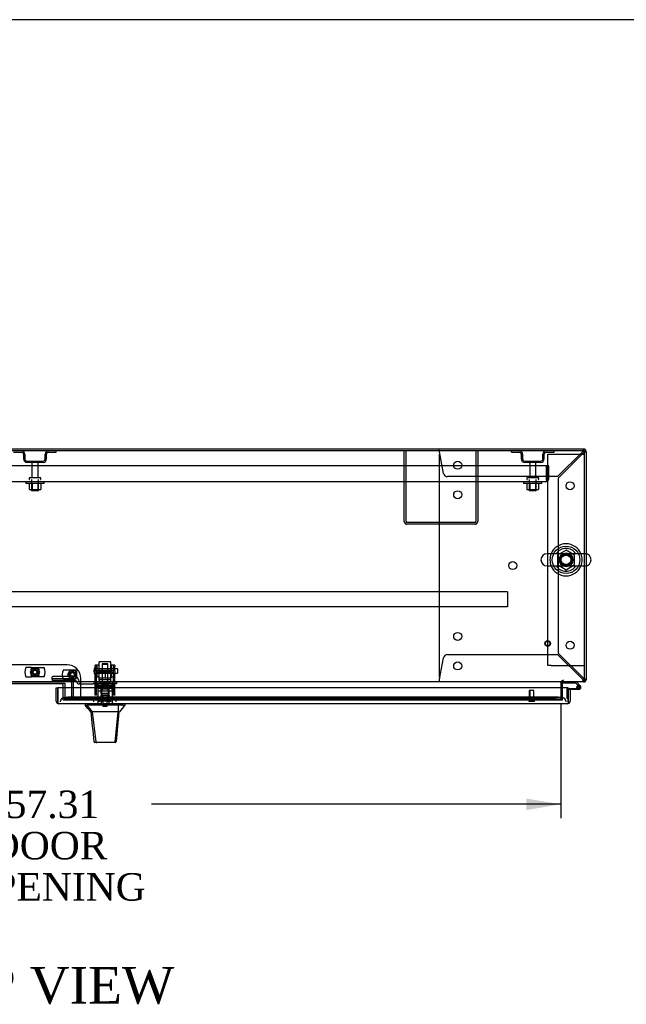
# Model space of a CAD drawing. Header units: inches. Extents: x 1 to 359, y -2 to 239.
# Tile 14 of 23: x 93 to 126, y 185 to 239. Entities that reach past the tile are written whole.
import ezdxf
from ezdxf.enums import TextEntityAlignment as Align
from ezdxf.lldxf.tags import DXFTag

# ---------------------------------------------------------------- set-up
doc = ezdxf.new("R2010")
doc.units = ezdxf.units.IN
doc.header["$MEASUREMENT"] = 0
for name, color, linetype in [('COM43133', 7, 'Continuous'), ('COM50669', 7, 'Continuous'), ('COM50677', 7, 'Continuous'), ('COM55602-1', 7, 'Continuous'), ('COM55607-1', 7, 'Continuous'), ('COM55738-22', 7, 'Continuous'), ('COM70098', 7, 'Continuous'), ('COM70112-2', 7, 'Continuous'), ('COM70218', 7, 'Continuous'), ('COM70220', 7, 'Continuous'), ('COM70740-1', 7, 'Continuous'), ('COM70838', 7, 'Continuous'), ('COM70839-2', 7, 'Continuous'), ('COM71181-2', 7, 'Continuous'), ('COM71183-2', 7, 'Continuous'), ('COM71194-2', 7, 'Continuous'), ('Default', 7, 'Continuous'), ('GSK86006', 7, 'Continuous'), ('HAN86294', 7, 'Continuous'), ('HAN86294_NUT', 7, 'Continuous'), ('HAN86294_SCREW', 7, 'Continuous'), ('HAN86294_WASHER', 7, 'Continuous'), ('HAN_NUT', 7, 'Continuous'), ('NTS166105', 7, 'Continuous'), ('NTS18024', 7, 'Continuous'), ('NTS18147', 7, 'Continuous'), ('NTS86070', 7, 'Continuous'), ('ROL87452', 7, 'Continuous'), ('RVT17786', 7, 'Continuous'), ('RVT19000', 7, 'Continuous'), ('SCC180005', 7, 'Continuous'), ('SCS86415', 7, 'Continuous'), ('SPC87322', 7, 'Continuous'), ('STD26089', 7, 'Continuous'), ('STD26122', 7, 'Continuous'), ('STD26258', 7, 'Continuous'), ('WAF25059', 7, 'Continuous'), ('WAF25376', 7, 'Continuous'), ('WAF25377', 7, 'Continuous'), ('WAM254785', 7, 'Continuous'), ('WAM30038', 7, 'Continuous')]:
    doc.layers.add(name, color=color, linetype=linetype)
doc.styles.add('SEACAD_Times_New_Roman', font='times.ttf')
tags = doc.linetypes.add('HIDDEN2', pattern=[0.1875, 0.125, -0.0625]).pattern_tags.tags
tags[6:7] = [DXFTag(74, 4), DXFTag(75, 0), DXFTag(340, '0'), DXFTag(46, 0.0), DXFTag(50, 0.0), DXFTag(44, 0.0), DXFTag(45, 0.0)]
tags[4:5] = [DXFTag(74, 4), DXFTag(75, 0), DXFTag(340, '0'), DXFTag(46, 0.0), DXFTag(50, 0.0), DXFTag(44, 0.0), DXFTag(45, 0.0)]
doc.dimstyles.new('HAMMOND_(STH_-_300x200)', dxfattribs={"dimtxt": 1.5, "dimasz": 1.875, "dimexe": 0.75, "dimexo": 0.75, "dimgap": 0.375, "dimtad": 0, "dimtih": 1, "dimtoh": 1, "dimzin": 0, "dimdsep": 46, "dimtxsty": 'SEACAD_Times_New_Roman', "dimblk1": '_SE_FILLED', "dimblk2": '_SE_FILLED', "dimsah": 1, "dimcen": 0.75, "dimadec": 0, "dimazin": 0, "dimtfac": 0.8, "dimtofl": 0, "dimtmove": 0, "dimatfit": 3, "dimfxl": 1, "dimtolj": 1, "dimtzin": 0, "dimarcsym": 0})

# ---------------------------------------------------------------- blocks, each defined once
blk = doc.blocks.new('SE')
at = {"layer": 'COM43133', "color": 7, "linetype": 'HIDDEN2'}
for p, q in [((121.54, 214.565), (65.79, 214.565)), ((121.665, 214.565), (121.54, 214.565)), ((121.54, 213.875), (121.54, 214.565)), ((121.54, 213.875), (121.54, 214.565)), ((121.665, 213.875), (121.665, 214.565)), ((121.48, 213.69), (65.85, 213.69)), ((121.48, 213.69), (121.48, 213.69)), ((121.48, 213.69), (121.48, 213.69)), ((121.54, 213.875), (121.54, 213.875)), ((121.54, 213.792), (121.54, 213.875)), ((121.54, 213.875), (121.54, 213.725)), ((121.54, 213.792), (121.589, 213.725))]:
    blk.add_line(p, q, dxfattribs=at)
for start, end in [(270.1208, 306.194), (270, 270.0589), (306.194, 0)]:
    blk.add_arc((121.48, 213.875), 0.185, start, end, dxfattribs=at)
blk.add_open_spline([(121.54, 213.725), (121.53, 213.714), (121.52, 213.705), (121.505, 213.696), (121.5, 213.693), (121.49, 213.69), (121.485, 213.69), (121.48, 213.69)], degree=3, knots=[0, 0, 0, 0, 0.5, 0.5, 0.75, 0.75, 1, 1, 1, 1], dxfattribs=at)
at = {"layer": 'COM50669', "color": 7, "linetype": 'HIDDEN2'}
for p, q in [((113.79, 211.52), (113.79, 215.377)), ((113.885, 211.52), (113.885, 215.377)), ((117.695, 215.377), (117.695, 211.52)), ((117.79, 215.377), (117.79, 211.52)), ((117.647, 211.472), (113.933, 211.472)), ((117.647, 211.377), (113.933, 211.377))]:
    blk.add_line(p, q, dxfattribs=at)
for centre, radius, start, end in [((113.933, 211.52), 0.143, 180, 270), ((113.933, 211.52), 0.048, 180, 270), ((117.647, 211.52), 0.143, 270, 0), ((117.647, 211.52), 0.048, 270, 0)]:
    blk.add_arc(centre, radius, start, end, dxfattribs=at)
at = {"layer": 'COM50677', "color": 7, "linetype": 'HIDDEN2'}
for p, q in [((121.603, 215.189), (121.788, 215.189)), ((121.603, 203.689), (121.603, 215.189)), ((121.788, 215.189), (123.418, 215.189)), ((123.418, 215.189), (123.603, 215.189)), ((121.788, 203.689), (121.603, 203.689)), ((121.788, 203.689), (123.418, 203.689)), ((123.418, 203.689), (123.603, 203.689))]:
    blk.add_line(p, q, dxfattribs=at)
blk.add_circle((122.603, 209.439), 0.375, dxfattribs=at)
at = {"layer": 'COM55602-1', "color": 7, "linetype": 'HIDDEN2'}
for p, q in [((115.698, 215.442), (115.698, 215.472)), ((115.698, 215.367), (115.698, 215.442)), ((115.698, 215.156), (115.698, 203.099)), ((115.929, 214.151), (115.709, 215.329)), ((123.497, 215.329), (122.14, 213.972)), ((122.198, 213.914), (123.555, 215.271)), ((123.555, 215.472), (123.555, 215.442)), ((123.555, 215.367), (123.555, 215.442)), ((123.558, 215.376), (123.555, 215.376)), ((123.555, 215.376), (123.555, 215.376)), ((123.593, 215.329), (123.668, 215.329)), ((123.668, 215.329), (123.698, 215.329)), ((122.14, 213.972), (116.146, 213.972)), ((122.198, 204.341), (122.198, 213.914)), ((115.709, 202.927), (115.929, 204.104)), ((116.146, 204.284), (122.14, 204.284)), ((122.14, 204.284), (123.497, 202.927)), ((123.555, 202.984), (122.198, 204.341)), ((115.698, 202.888), (115.698, 202.813)), ((123.555, 202.888), (123.555, 202.813)), ((123.558, 202.879), (123.555, 202.879)), ((123.555, 202.879), (123.555, 202.879)), ((123.593, 202.927), (123.603, 202.927)), ((115.698, 202.784), (115.698, 202.813)), ((123.555, 202.813), (123.555, 202.784))]:
    blk.add_line(p, q, dxfattribs=at)
for centre in [(116.698, 214.597), (122.823, 213.472), (116.698, 212.987), (119.698, 209.128), (116.698, 205.269), (122.823, 204.784), (116.698, 203.659)]:
    blk.add_circle(centre, 0.218, dxfattribs=at)
for centre, radius, start, end in [((113.112, 215.139), 2.604, 4.1751, 6.6801), ((115.918, 215.156), 0.22, 153.0655, 180), ((124.133, 215.078), 0.683, 147.7709, 158.4452), ((123.706, 215.076), 0.327, 117.4541, 129.5439), ((123.303, 215.479), 0.327, 320.4561, 332.5458), ((123.304, 215.906), 0.683, 291.5548, 302.2291), ((116.146, 214.192), 0.22, 190.6113, 270), ((116.146, 204.064), 0.22, 90, 169.3887), ((115.918, 203.099), 0.22, 180, 206.9345), ((113.112, 203.116), 2.604, 353.3199, 355.8249), ((115.391, 202.996), 0.326, 340.716, 347.6742), ((124.133, 203.177), 0.683, 201.5548, 212.2291), ((123.706, 203.179), 0.327, 230.4561, 242.5459), ((123.303, 202.776), 0.327, 27.4542, 39.5439), ((123.304, 202.349), 0.683, 57.7709, 68.4452)]:
    blk.add_arc(centre, radius, start, end, dxfattribs=at)
blk.add_ellipse((123.555, 215.329), major_axis=(-0.048, 0), ratio=0.99836, start_param=3.141593, end_param=4.712389, dxfattribs=at)
at = {"layer": 'COM55607-1', "color": 7, "linetype": 'HIDDEN2'}
for p, q in [((122.445, 202.779), (122.445, 202.784)), ((122.666, 201.891), (122.666, 202.406)), ((122.691, 202.431), (122.728, 202.431)), ((123.181, 202.486), (123.243, 202.486)), ((123.235, 202.473), (123.235, 202.498)), ((123.334, 202.527), (123.264, 202.597)), ((123.285, 202.548), (123.31, 202.548)), ((123.31, 202.423), (123.285, 202.423)), ((123.36, 202.498), (123.36, 202.473)), ((122.728, 201.891), (122.666, 201.891))]:
    blk.add_line(p, q, dxfattribs=at)
at = {"layer": 'COM55607-1', "color": 7, "linetype": 'Continuous'}
for p, q in [((122.445, 202.722), (122.445, 202.779)), ((123.14, 202.722), (122.445, 202.722)), ((122.728, 202.431), (123.298, 202.431)), ((123.298, 202.369), (122.728, 202.369)), ((122.728, 202.369), (122.728, 202.367)), ((123.264, 202.597), (123.14, 202.722)), ((123.165, 202.784), (123.377, 202.572)), ((123.243, 202.481), (123.181, 202.475)), ((122.728, 201.891), (122.728, 201.891))]:
    blk.add_line(p, q, dxfattribs=at)
blk.add_circle((123.298, 202.486), 0.05, dxfattribs=at)
at = {"layer": 'COM55607-1', "color": 7, "linetype": 'HIDDEN2'}
for centre, radius, start, end in [((122.691, 202.406), 0.025, 90, 180), ((123.298, 202.486), 0.117, 208.0398, 270), ((123.285, 202.498), 0.05, 90, 180), ((123.285, 202.473), 0.05, 180, 270), ((123.31, 202.498), 0.05, 0, 90), ((123.31, 202.473), 0.05, 270, 0)]:
    blk.add_arc(centre, radius, start, end, dxfattribs=at)
at = {"layer": 'COM55607-1', "color": 7, "linetype": 'Continuous'}
for radius, start, end in [(0.117, 270, 185.2159), (0.117, 185.2159, 208.0398), (0.055, 270, 185.2159), (0.055, 185.2159, 270), (0.117, 47.608, 107.0274)]:
    blk.add_arc((123.298, 202.486), radius, start, end, dxfattribs=at)
at = {"layer": 'COM55738-22', "color": 7, "linetype": 'HIDDEN2'}
for p, q in [((92.502, 215.305), (92.924, 215.305)), ((93.04, 215.189), (93.04, 214.939)), ((93.112, 215.189), (93.112, 214.939)), ((94.218, 214.939), (94.218, 215.189)), ((94.29, 214.939), (94.29, 215.189)), ((94.405, 215.305), (94.827, 215.305)), ((94.827, 215.305), (94.827, 215.377)), ((119.627, 215.305), (119.627, 215.377)), ((119.627, 215.305), (120.049, 215.305)), ((120.165, 215.189), (120.165, 214.939)), ((120.237, 215.189), (120.237, 214.939)), ((121.343, 214.939), (121.343, 215.189)), ((121.415, 214.939), (121.415, 215.189)), ((121.53, 215.305), (121.952, 215.305)), ((121.952, 215.305), (121.952, 215.377)), ((93.227, 214.824), (94.102, 214.824)), ((93.227, 214.752), (94.102, 214.752)), ((120.352, 214.824), (121.227, 214.824)), ((120.352, 214.752), (121.227, 214.752))]:
    blk.add_line(p, q, dxfattribs=at)
for centre, radius, start, end in [((92.924, 215.189), 0.188, 0, 90), ((92.924, 215.189), 0.116, 0, 90), ((94.405, 215.189), 0.188, 90, 180), ((94.405, 215.189), 0.116, 90, 180), ((120.049, 215.189), 0.188, 0, 90), ((120.049, 215.189), 0.116, 0, 90), ((121.53, 215.189), 0.188, 90, 180), ((121.53, 215.189), 0.116, 90, 180), ((93.227, 214.939), 0.187, 180, 270), ((93.227, 214.939), 0.116, 180, 270), ((94.102, 214.939), 0.116, 270, 0), ((94.102, 214.939), 0.188, 270, 0), ((120.352, 214.939), 0.188, 180, 270), ((120.352, 214.939), 0.116, 180, 270), ((121.227, 214.939), 0.116, 270, 0), ((121.227, 214.939), 0.188, 270, 0)]:
    blk.add_arc(centre, radius, start, end, dxfattribs=at)
at = {"layer": 'COM70098', "color": 7, "linetype": 'HIDDEN2'}
for p, q in [((95.416, 203.716), (91.916, 203.716)), ((96.166, 201.817), (96.166, 202.966)), ((95.203, 201.817), (95.203, 202.472)), ((95.203, 201.817), (96.166, 201.817))]:
    blk.add_line(p, q, dxfattribs=at)
at = {"layer": 'COM70098', "color": 7, "linetype": 'Continuous'}
for p, q in [((95.143, 202.674), (92.189, 202.674)), ((95.203, 202.472), (95.203, 202.614))]:
    blk.add_line(p, q, dxfattribs=at)
at = {"layer": 'COM70098', "color": 7, "linetype": 'HIDDEN2'}
for centre in [(93.666, 203.317), (95.703, 203.192)]:
    blk.add_circle(centre, 0.156, dxfattribs=at)
blk.add_arc((95.416, 202.966), 0.75, 0, 90, dxfattribs=at)
at = {"layer": 'COM70098', "color": 7, "linetype": 'Continuous'}
blk.add_arc((95.143, 202.614), 0.06, 0, 90, dxfattribs=at)
at = {"layer": 'COM70112-2', "color": 7, "linetype": 'Continuous'}
for p, q in [((123.603, 215.377), (63.73, 215.377)), ((123.603, 209.77), (123.603, 215.377)), ((123.603, 202.927), (123.603, 209.108)), ((123.603, 202.784), (123.603, 202.927)), ((123.603, 202.784), (63.73, 202.784)), ((92.049, 202.715), (95.283, 202.715)), ((95.283, 202.715), (95.283, 202.472)), ((122.323, 202.736), (122.323, 202.784)), ((122.323, 202.736), (122.323, 202.472))]:
    blk.add_line(p, q, dxfattribs=at)
at = {"layer": 'COM70112-2', "color": 7, "linetype": 'HIDDEN2'}
for p, q in [((123.603, 209.108), (123.603, 209.77)), ((95.283, 202.472), (95.283, 201.958)), ((122.323, 202.472), (122.323, 201.958)), ((95.283, 201.958), (95.283, 201.911)), ((95.283, 201.815), (95.283, 201.911)), ((95.284, 201.817), (95.283, 201.815)), ((95.283, 201.815), (95.283, 201.815)), ((95.283, 201.815), (122.323, 201.815)), ((95.284, 201.911), (95.284, 201.91)), ((122.073, 201.951), (95.533, 201.951)), ((122.073, 201.857), (95.533, 201.857)), ((122.322, 201.91), (122.323, 201.911)), ((122.323, 201.815), (122.322, 201.817)), ((122.323, 201.911), (122.323, 201.958)), ((122.323, 201.911), (122.323, 201.815)), ((122.323, 201.815), (122.323, 201.815))]:
    blk.add_line(p, q, dxfattribs=at)
blk.add_circle((122.603, 209.439), 0.344, dxfattribs=at)
for centre, major_axis, start_param, end_param in [((95.533, 201.907), (-0.25, 0), 4.712389, 6.212082), ((95.533, 201.814), (-0.25, 0), 4.712389, 6.212082), ((122.073, 201.907), (0.25, 0), 0.071104, 1.570796), ((122.073, 201.814), (0.25, 0), 0.071104, 1.570796)]:
    blk.add_ellipse(centre, major_axis=major_axis, ratio=0.173648, start_param=start_param, end_param=end_param, dxfattribs=at)
at = {"layer": 'COM70218', "color": 7, "linetype": 'HIDDEN2'}
for p, q in [((119.416, 207.692), (67.916, 207.692)), ((119.416, 207.692), (119.416, 207.649)), ((119.416, 207.649), (119.416, 206.922)), ((119.416, 206.879), (67.916, 206.879)), ((119.416, 206.922), (119.416, 206.879))]:
    blk.add_line(p, q, dxfattribs=at)
at = {"layer": 'COM70220', "color": 7, "linetype": 'HIDDEN2'}
for p, q in [((95.543, 201.942), (95.293, 201.942)), ((122.103, 201.942), (95.543, 201.942)), ((122.353, 201.942), (122.103, 201.942))]:
    blk.add_line(p, q, dxfattribs=at)
for centre, start, end in [((95.293, 201.692), 90, 180), ((122.353, 201.692), 0, 90)]:
    blk.add_arc(centre, 0.25, start, end, dxfattribs=at)
at = {"layer": 'COM70740-1', "color": 7, "linetype": 'HIDDEN2'}
for p, q in [((95.675, 201.972), (95.675, 202.724)), ((95.77, 201.972), (95.77, 202.724)), ((95.203, 201.912), (95.615, 201.912))]:
    blk.add_line(p, q, dxfattribs=at)
for centre, radius, start, end in [((95.615, 202.724), 0.155, 0, 90), ((95.615, 202.724), 0.06, 0, 90), ((95.615, 201.972), 0.06, 270, 0), ((95.615, 201.972), 0.155, 270, 0)]:
    blk.add_arc(centre, radius, start, end, dxfattribs=at)
at = {"layer": 'COM70838', "color": 7, "linetype": 'HIDDEN2'}
for p, q in [((94.595, 202.941), (94.595, 203.067)), ((94.595, 202.941), (94.595, 202.859)), ((95.84, 202.859), (94.595, 202.859)), ((95.84, 203.085), (94.72, 203.085)), ((95.84, 202.959), (94.72, 202.959)), ((95.84, 202.857), (95.84, 202.959)), ((96.033, 202.916), (96.033, 202.892)), ((95.965, 202.732), (95.965, 202.734)), ((96.025, 202.674), (96.123, 202.674)), ((96.123, 202.674), (96.123, 202.802)), ((96.123, 202.674), (96.836, 202.674)), ((96.836, 202.799), (96.15, 202.799)), ((96.836, 202.799), (96.924, 202.799)), ((96.924, 202.674), (96.836, 202.674)), ((96.924, 202.799), (97.462, 202.799)), ((97.98, 202.674), (96.924, 202.674)), ((97.498, 202.799), (97.98, 202.799)), ((97.98, 202.799), (98.105, 202.799)), ((98.105, 202.674), (97.98, 202.674)), ((98.105, 202.799), (98.105, 202.674))]:
    blk.add_line(p, q, dxfattribs=at)
for centre, radius, start, end in [((95.84, 202.892), 0.193, 0, 90), ((95.84, 202.732), 0.125, 0, 90), ((96.15, 202.916), 0.117, 180, 256.4554), ((96.025, 202.734), 0.06, 180, 270), ((96.15, 202.916), 0.117, 256.4554, 270)]:
    blk.add_arc(centre, radius, start, end, dxfattribs=at)
for centre, major_axis, start_param, end_param in [((94.72, 203.067), (-0.125, 0), 4.712389, 6.283185), ((94.72, 202.941), (0.125, 0), 1.570796, 3.141593)]:
    blk.add_ellipse(centre, major_axis=major_axis, ratio=0.145455, start_param=start_param, end_param=end_param, dxfattribs=at)
at = {"layer": 'COM70839-2', "color": 7, "linetype": 'HIDDEN2'}
for p, q in [((96.949, 203.63), (96.949, 203.707)), ((97.019, 203.707), (96.949, 203.707)), ((96.949, 203.63), (96.949, 203.37)), ((96.949, 203.207), (96.949, 203.37)), ((97.019, 203.707), (97.019, 203.63)), ((97.019, 203.37), (97.019, 203.63)), ((97.941, 203.387), (97.019, 203.387)), ((97.019, 203.37), (97.019, 203.207)), ((97.941, 203.63), (97.941, 203.707)), ((98.011, 203.707), (97.941, 203.707)), ((97.941, 203.63), (97.941, 203.37)), ((97.941, 203.207), (97.941, 203.37)), ((98.011, 203.707), (98.011, 203.63)), ((98.011, 203.37), (98.011, 203.63)), ((98.011, 203.37), (98.011, 203.207)), ((96.949, 202.077), (96.949, 203.207)), ((97.019, 203.323), (97.941, 203.323)), ((97.019, 202.077), (97.019, 203.207)), ((97.941, 202.077), (97.941, 203.207)), ((98.011, 202.077), (98.011, 203.207)), ((97.941, 202.528), (97.019, 202.528)), ((96.949, 202.067), (96.949, 202.077)), ((97.019, 202.067), (96.949, 202.067)), ((97.019, 202.077), (97.019, 202.067)), ((97.941, 202.067), (97.941, 202.077)), ((98.011, 202.067), (97.941, 202.067)), ((98.011, 202.077), (98.011, 202.067))]:
    blk.add_line(p, q, dxfattribs=at)
at = {"layer": 'COM71181-2', "color": 7, "linetype": 'Continuous'}
for p, q in [((123.555, 215.472), (63.778, 215.472)), ((123.698, 215.329), (123.698, 209.765)), ((123.698, 209.113), (123.698, 202.879)), ((123.698, 202.879), (123.603, 202.879)), ((122.418, 202.472), (122.418, 202.736))]:
    blk.add_line(p, q, dxfattribs=at)
at = {"layer": 'COM71181-2', "color": 7, "linetype": 'HIDDEN2'}
for p, q in [((123.698, 209.765), (123.698, 209.113)), ((122.418, 201.817), (122.418, 202.472)), ((122.323, 201.817), (122.418, 201.817))]:
    blk.add_line(p, q, dxfattribs=at)
at = {"layer": 'COM71181-2', "color": 7, "linetype": 'Continuous'}
for centre, radius, start, end in [((123.555, 215.329), 0.143, 0, 90), ((123.555, 202.927), 0.143, 289.6129, 340.3871), ((122.466, 202.736), 0.143, 160.3871, 180), ((122.466, 202.736), 0.048, 90, 180)]:
    blk.add_arc(centre, radius, start, end, dxfattribs=at)
at = {"layer": 'COM71181-2', "color": 7, "linetype": 'HIDDEN2'}
for centre, radius, start, end in [((123.555, 215.329), 0.048, 0, 90), ((122.466, 202.736), 0.143, 90, 160.3871), ((123.555, 202.927), 0.048, 270, 0), ((123.555, 202.927), 0.143, 270, 289.6129)]:
    blk.add_arc(centre, radius, start, end, dxfattribs=at)
at = {"layer": 'COM71183-2', "color": 7, "linetype": 'HIDDEN2'}
for p, q in [((92.049, 202.709), (95.283, 202.709)), ((96.166, 201.817), (122.323, 201.817))]:
    blk.add_line(p, q, dxfattribs=at)
at = {"layer": 'COM71194-2', "color": 7, "linetype": 'Continuous'}
for p, q in [((94.823, 202.472), (94.918, 202.472)), ((94.823, 201.74), (94.823, 202.472)), ((122.728, 202.472), (94.918, 202.472)), ((94.918, 201.74), (94.918, 202.472)), ((94.918, 202.472), (94.918, 201.74)), ((122.728, 201.74), (122.728, 202.472)), ((122.823, 202.367), (122.728, 202.367)), ((122.728, 202.367), (122.728, 201.74)), ((122.823, 202.367), (122.823, 201.74)), ((94.918, 201.677), (94.879, 201.626)), ((94.918, 201.74), (94.918, 201.74)), ((94.918, 201.74), (94.918, 201.677)), ((94.918, 201.74), (94.918, 201.626)), ((122.68, 201.597), (94.966, 201.597)), ((94.966, 201.597), (94.966, 201.597)), ((94.966, 201.597), (94.966, 201.597)), ((94.966, 201.597), (94.966, 201.597)), ((122.68, 201.597), (122.68, 201.597)), ((122.68, 201.597), (122.68, 201.597)), ((122.728, 201.74), (122.728, 201.74)), ((122.728, 201.677), (122.728, 201.74)), ((122.728, 201.74), (122.728, 201.626)), ((122.728, 201.677), (122.767, 201.626))]:
    blk.add_line(p, q, dxfattribs=at)
for centre, start, end in [((94.966, 201.74), 180, 232.4964), ((94.966, 201.74), 232.4964, 269.8439), ((94.966, 201.74), 269.9238, 270), ((122.68, 201.74), 270.1561, 307.5036), ((122.68, 201.74), 270, 270.0762), ((122.68, 201.74), 307.5036, 0)]:
    blk.add_arc(centre, 0.143, start, end, dxfattribs=at)
for points in [[(94.918, 201.626), (94.926, 201.617), (94.934, 201.609), (94.946, 201.602), (94.95, 201.6), (94.958, 201.597), (94.962, 201.597), (94.966, 201.597)], [(122.728, 201.626), (122.72, 201.617), (122.712, 201.609), (122.7, 201.602), (122.696, 201.6), (122.688, 201.597), (122.684, 201.597), (122.68, 201.597)]]:
    blk.add_open_spline(points, degree=3, knots=[0, 0, 0, 0, 0.5, 0.5, 0.75, 0.75, 1, 1, 1, 1], dxfattribs=at)
at = {"layer": 'GSK86006', "color": 7, "linetype": 'HIDDEN2'}
for centre in [(93.666, 203.317), (95.703, 203.192)]:
    blk.add_circle(centre, 0.125, dxfattribs=at)
at = {"layer": 'HAN86294', "color": 7, "linetype": 'HIDDEN2'}
for p, q in [((97.35, 203.789), (97.32, 203.759)), ((97.32, 203.759), (97.64, 203.759)), ((97.32, 203.759), (97.32, 202.799)), ((97.35, 203.789), (97.61, 203.789)), ((97.64, 203.759), (97.61, 203.789)), ((97.64, 202.799), (97.64, 203.759)), ((97.084, 202.299), (97.28, 202.299)), ((97.084, 202.299), (97.084, 201.597)), ((97.28, 202.299), (97.68, 202.299)), ((97.28, 202.299), (97.28, 201.597)), ((97.32, 202.424), (97.32, 202.299)), ((97.32, 202.424), (97.48, 202.424)), ((97.48, 202.424), (97.64, 202.424)), ((97.64, 202.424), (97.64, 202.299)), ((97.68, 202.299), (97.875, 202.299)), ((97.68, 202.299), (97.68, 201.597)), ((97.875, 202.299), (97.875, 201.597))]:
    blk.add_line(p, q, dxfattribs=at)
at = {"layer": 'HAN86294', "color": 7, "linetype": 'Continuous'}
for p, q in [((96.39, 201.597), (96.39, 201.514)), ((96.39, 201.517), (96.489, 201.517)), ((96.503, 201.517), (96.489, 201.517)), ((96.489, 201.517), (96.773, 201.162)), ((96.581, 201.517), (96.503, 201.517)), ((98.199, 201.517), (96.581, 201.517)), ((98.379, 201.517), (98.199, 201.517)), ((98.456, 201.517), (98.379, 201.517)), ((98.456, 201.517), (98.57, 201.517)), ((98.57, 201.514), (98.57, 201.597)), ((96.69, 201.162), (96.705, 201.162)), ((96.773, 201.162), (96.705, 201.162)), ((96.818, 201.162), (96.773, 201.162)), ((96.773, 201.162), (96.988, 199.524)), ((96.91, 201.162), (96.818, 201.162)), ((98.187, 201.162), (96.91, 201.162)), ((98.187, 201.162), (98.023, 199.526)), ((98.217, 201.162), (98.187, 201.162)), ((98.232, 201.162), (98.217, 201.162)), ((98.242, 201.162), (98.232, 201.162)), ((98.242, 201.162), (98.27, 201.162)), ((96.874, 199.537), (96.874, 199.535)), ((97.034, 199.482), (96.934, 199.482)), ((97.971, 199.482), (97.034, 199.482)), ((98.025, 199.482), (97.971, 199.482)), ((98.085, 199.536), (98.085, 199.538))]:
    blk.add_line(p, q, dxfattribs=at)
for centre, radius, start, end in [((92.939, 198.183), 4.799, 38.3744, 44.0095), ((110.686, 190.972), 16.062, 138.9673, 140.6254), ((36.225, 207.206), 62.32, 353.47841, 354.43409), ((96.934, 199.542), 0.06, 185.9929, 270.0075), ((97.969, 199.537), 0.0554, 272.131, 348.8293), ((98.025, 199.542), 0.06, 269.9911, 354.4242)]:
    blk.add_arc(centre, radius, start, end, dxfattribs=at)
for points in [[(98.199, 201.517), (98.195, 201.398), (98.191, 201.28), (98.187, 201.162)], [(96.705, 201.162), (96.761, 200.62), (96.818, 200.078), (96.874, 199.537)], [(98.242, 201.162), (98.19, 200.62), (98.138, 200.079), (98.085, 199.538)]]:
    blk.add_open_spline(points, degree=3, dxfattribs=at)
blk.add_open_spline([(96.988, 199.524), (96.991, 199.511), (96.997, 199.501), (97.014, 199.486), (97.024, 199.482), (97.034, 199.482)], degree=3, knots=[0, 0, 0, 0, 0.5, 0.5, 1, 1, 1, 1], dxfattribs=at)
at = {"layer": 'HAN86294_NUT', "color": 7, "linetype": 'HIDDEN2'}
for p, q in [((97.147, 203.391), (97.147, 203.341)), ((97.177, 203.421), (97.782, 203.421)), ((97.812, 203.341), (97.812, 203.391)), ((97.147, 203.341), (97.314, 203.341)), ((97.147, 203.341), (97.147, 203.016)), ((97.147, 203.016), (97.48, 203.016)), ((97.314, 203.341), (97.48, 203.341)), ((97.48, 203.341), (97.646, 203.341)), ((97.48, 203.341), (97.48, 203.016)), ((97.48, 203.016), (97.812, 203.016)), ((97.646, 203.341), (97.812, 203.341)), ((97.812, 203.341), (97.812, 203.016))]:
    blk.add_line(p, q, dxfattribs=at)
for centre, start, end in [((97.177, 203.391), 90, 180), ((97.782, 203.391), 0, 90)]:
    blk.add_arc(centre, 0.03, start, end, dxfattribs=at)
at = {"layer": 'HAN86294_SCREW', "color": 7, "linetype": 'HIDDEN2'}
for p, q in [((97.217, 201.912), (97.742, 201.912)), ((97.217, 201.912), (97.217, 201.842)), ((97.217, 201.842), (97.742, 201.842)), ((97.369, 202.049), (97.258, 202.049)), ((97.258, 202.049), (97.258, 201.912)), ((97.364, 201.842), (97.364, 201.467)), ((97.591, 202.049), (97.369, 202.049)), ((97.369, 202.049), (97.369, 201.912)), ((97.702, 202.049), (97.591, 202.049)), ((97.591, 202.049), (97.591, 201.912)), ((97.596, 201.467), (97.596, 201.842)), ((97.702, 202.049), (97.702, 201.912)), ((97.742, 201.842), (97.742, 201.912)), ((97.364, 201.467), (97.596, 201.467))]:
    blk.add_line(p, q, dxfattribs=at)
at = {"layer": 'HAN86294_WASHER', "color": 7, "linetype": 'HIDDEN2'}
for p, q in [((97.168, 201.812), (97.791, 201.812)), ((97.168, 201.812), (97.168, 201.752)), ((97.168, 201.752), (97.791, 201.752)), ((97.168, 201.752), (97.791, 201.752)), ((97.168, 201.752), (97.168, 201.692)), ((97.791, 201.752), (97.791, 201.812)), ((97.791, 201.692), (97.791, 201.752))]:
    blk.add_line(p, q, dxfattribs=at)
at = {"layer": 'HAN_NUT', "color": 7, "linetype": 'HIDDEN2'}
for p, q in [((97.174, 201.907), (96.868, 201.907)), ((96.868, 201.692), (96.868, 201.907)), ((97.786, 201.907), (97.174, 201.907)), ((97.174, 201.692), (97.174, 201.907)), ((98.092, 201.907), (97.786, 201.907)), ((97.786, 201.692), (97.786, 201.907)), ((98.092, 201.692), (98.092, 201.907))]:
    blk.add_line(p, q, dxfattribs=at)
at = {"layer": 'NTS166105', "color": 7, "linetype": 'HIDDEN2'}
for p, q in [((93.349, 213.594), (93.349, 213.274)), ((93.511, 213.594), (93.511, 213.274)), ((93.82, 213.594), (93.82, 213.274)), ((93.981, 213.594), (93.981, 213.274)), ((120.474, 213.594), (120.474, 213.274)), ((120.636, 213.594), (120.636, 213.274)), ((120.945, 213.594), (120.945, 213.274)), ((121.106, 213.594), (121.106, 213.274)), ((93.349, 213.274), (93.511, 213.274)), ((93.511, 213.274), (93.82, 213.274)), ((93.82, 213.274), (93.981, 213.274)), ((120.474, 213.274), (120.636, 213.274)), ((120.636, 213.274), (120.945, 213.274)), ((120.945, 213.274), (121.106, 213.274))]:
    blk.add_line(p, q, dxfattribs=at)
at = {"layer": 'NTS18024', "color": 7, "linetype": 'HIDDEN2'}
for p, q in [((122.603, 209.974), (122.138, 209.702)), ((123.068, 209.702), (122.603, 209.974)), ((122.138, 209.702), (122.138, 209.176)), ((123.068, 209.176), (123.068, 209.702)), ((122.138, 209.176), (122.607, 208.901)), ((122.607, 208.901), (123.068, 209.176))]:
    blk.add_line(p, q, dxfattribs=at)
blk.add_circle((122.603, 209.439), 0.263, dxfattribs=at)
at = {"layer": 'NTS18147', "color": 7, "linetype": 'HIDDEN2'}
for p, q in [((97.017, 202.725), (97.017, 202.663)), ((97.08, 202.725), (97.017, 202.725)), ((97.017, 202.725), (97.017, 202.725)), ((97.08, 202.725), (97.017, 202.725)), ((97.085, 202.663), (97.017, 202.663)), ((97.017, 202.663), (97.017, 202.6)), ((97.085, 202.663), (97.017, 202.663)), ((97.017, 202.6), (97.085, 202.6)), ((97.017, 202.6), (97.085, 202.6)), ((97.08, 202.725), (97.08, 202.663)), ((97.08, 202.725), (97.08, 202.725)), ((97.085, 202.6), (97.085, 202.663)), ((97.085, 202.663), (97.085, 202.663)), ((97.085, 202.6), (97.412, 202.6)), ((97.085, 202.6), (97.412, 202.6)), ((97.28, 202.725), (97.248, 202.725)), ((97.28, 202.725), (97.248, 202.725)), ((97.26, 202.6), (97.26, 202.162)), ((97.26, 202.6), (97.26, 202.6)), ((97.548, 202.663), (97.412, 202.663)), ((97.412, 202.663), (97.412, 202.6)), ((97.548, 202.663), (97.412, 202.663)), ((97.412, 202.663), (97.412, 202.663)), ((97.412, 202.6), (97.548, 202.6)), ((97.412, 202.6), (97.548, 202.6)), ((97.548, 202.6), (97.548, 202.663)), ((97.548, 202.663), (97.548, 202.663)), ((97.548, 202.6), (97.875, 202.6)), ((97.548, 202.6), (97.875, 202.6)), ((97.711, 202.725), (97.68, 202.725)), ((97.711, 202.725), (97.68, 202.725)), ((97.7, 202.162), (97.7, 202.6)), ((97.7, 202.6), (97.7, 202.6)), ((97.943, 202.663), (97.875, 202.663)), ((97.875, 202.663), (97.875, 202.6)), ((97.943, 202.663), (97.875, 202.663)), ((97.875, 202.663), (97.875, 202.663)), ((97.875, 202.6), (97.943, 202.6)), ((97.875, 202.6), (97.943, 202.6)), ((97.88, 202.663), (97.88, 202.725)), ((97.943, 202.725), (97.88, 202.725)), ((97.88, 202.725), (97.88, 202.725)), ((97.943, 202.725), (97.88, 202.725)), ((97.943, 202.663), (97.943, 202.725)), ((97.943, 202.725), (97.943, 202.725)), ((97.943, 202.6), (97.943, 202.663)), ((97.7, 202.162), (97.26, 202.162)), ((97.26, 202.162), (97.7, 202.162))]:
    blk.add_line(p, q, dxfattribs=at)
for centre, start_param, end_param in [((97.248, 202.406), 2.506883, 3.776302), ((97.248, 202.406), 2.506883, 3.776302), ((97.28, 202.406), 2.506883, 3.141593), ((97.28, 202.406), 2.506883, 3.141593), ((97.68, 202.406), 3.141593, 3.776302), ((97.68, 202.406), 3.141593, 3.776302), ((97.711, 202.406), 2.506883, 3.776302), ((97.711, 202.406), 2.506883, 3.776302)]:
    blk.add_ellipse(centre, major_axis=(0, -0.318), ratio=0.866025, start_param=start_param, end_param=end_param, dxfattribs=at)
at = {"layer": 'NTS86070', "color": 7, "linetype": 'HIDDEN2'}
for p, q in [((93.483, 203.567), (93.173, 203.567)), ((93.483, 203.567), (94.159, 203.567)), ((95.21, 203.442), (95.886, 203.442)), ((93.173, 203.067), (93.483, 203.067)), ((94.159, 203.067), (93.483, 203.067)), ((95.886, 202.942), (95.21, 202.942))]:
    blk.add_line(p, q, dxfattribs=at)
for centre in [(93.666, 203.317), (95.703, 203.192)]:
    blk.add_circle(centre, 0.101, dxfattribs=at)
for centre, start, end in [((93.606, 203.317), 150, 210), ((93.916, 203.317), 150, 210), ((93.416, 203.317), 330, 30), ((93.726, 203.317), 330, 30), ((95.643, 203.192), 150, 210), ((95.453, 203.192), 330, 30)]:
    blk.add_arc(centre, 0.5, start, end, dxfattribs=at)
at = {"layer": 'ROL87452', "color": 7, "linetype": 'HIDDEN2'}
for p, q in [((97.167, 202.879), (97.167, 203.879)), ((97.792, 203.879), (97.167, 203.879)), ((97.792, 202.879), (97.792, 203.879))]:
    blk.add_line(p, q, dxfattribs=at)
at = {"layer": 'RVT17786', "color": 7, "linetype": 'HIDDEN2'}
for p, q in [((98.159, 203.504), (96.949, 203.504)), ((98.159, 203.504), (98.159, 203.254)), ((96.949, 203.254), (98.159, 203.254))]:
    blk.add_line(p, q, dxfattribs=at)
blk.add_arc((97.182, 203.379), 0.318, 137.1291, 222.8709, dxfattribs=at)
at = {"layer": 'RVT19000', "color": 7, "linetype": 'HIDDEN2'}
for p, q in [((97.167, 202.912), (97.792, 202.912)), ((97.167, 202.879), (97.167, 202.799)), ((97.792, 202.799), (97.792, 202.879)), ((97.285, 202.799), (97.285, 202.674)), ((97.339, 202.674), (97.339, 202.462)), ((97.339, 202.462), (97.62, 202.462)), ((97.462, 202.799), (97.498, 202.799)), ((97.62, 202.462), (97.62, 202.674)), ((97.675, 202.674), (97.675, 202.799))]:
    blk.add_line(p, q, dxfattribs=at)
at = {"layer": 'SCC180005', "color": 7, "linetype": 'HIDDEN2'}
for p, q in [((93.417, 203.317), (93.542, 203.533)), ((93.542, 203.533), (93.791, 203.533)), ((93.791, 203.533), (93.916, 203.317)), ((95.454, 203.192), (95.579, 203.408)), ((95.579, 203.408), (95.828, 203.408)), ((95.828, 203.408), (95.953, 203.192)), ((93.542, 203.101), (93.417, 203.317)), ((93.791, 203.101), (93.542, 203.101)), ((93.916, 203.317), (93.791, 203.101)), ((95.579, 202.976), (95.454, 203.192)), ((95.828, 202.976), (95.579, 202.976)), ((95.953, 203.192), (95.828, 202.976))]:
    blk.add_line(p, q, dxfattribs=at)
for centre in [(93.666, 203.317), (95.703, 203.192)]:
    blk.add_circle(centre, 0.123, dxfattribs=at)
at = {"layer": 'SCS86415', "color": 7, "linetype": 'Continuous'}
for p, q in [((123.639, 209.77), (121.567, 209.77)), ((121.567, 209.108), (123.639, 209.108))]:
    blk.add_line(p, q, dxfattribs=at)
for centre, radius, start, end in [((122.603, 209.439), 0.625, 32.0055, 147.9945), ((121.567, 209.439), 0.331, 90, 270), ((123.639, 209.439), 0.331, 270, 90), ((122.603, 209.439), 0.625, 212.0055, 327.9945)]:
    blk.add_arc(centre, radius, start, end, dxfattribs=at)
at = {"layer": 'SPC87322', "color": 7, "linetype": 'HIDDEN2'}
for p, q in [((97.087, 202.674), (97.087, 202.299)), ((97.242, 202.799), (97.242, 202.674)), ((97.252, 202.799), (97.252, 202.674)), ((97.707, 202.799), (97.707, 202.674)), ((97.717, 202.799), (97.717, 202.674)), ((97.872, 202.299), (97.872, 202.674))]:
    blk.add_line(p, q, dxfattribs=at)
at = {"layer": 'STD26089', "color": 7, "linetype": 'HIDDEN2'}
for p, q in [((93.499, 214.692), (93.499, 213.915)), ((93.831, 213.915), (93.831, 214.692)), ((120.624, 214.692), (120.624, 213.915)), ((120.956, 213.915), (120.956, 214.692)), ((93.34, 213.885), (93.34, 213.845)), ((93.96, 213.915), (93.37, 213.915)), ((93.477, 213.815), (93.477, 213.19)), ((93.852, 213.19), (93.852, 213.815)), ((93.99, 213.845), (93.99, 213.885)), ((120.465, 213.885), (120.465, 213.845)), ((121.085, 213.915), (120.495, 213.915)), ((120.602, 213.815), (120.602, 213.19)), ((120.977, 213.19), (120.977, 213.815)), ((121.115, 213.845), (121.115, 213.885)), ((93.852, 213.19), (93.477, 213.19)), ((120.977, 213.19), (120.602, 213.19))]:
    blk.add_line(p, q, dxfattribs=at)
for centre, radius, start, end in [((93.559, 214.692), 0.06, 90, 180), ((93.771, 214.692), 0.06, 0, 90), ((120.684, 214.692), 0.06, 90, 180), ((120.896, 214.692), 0.06, 0, 90), ((93.37, 213.885), 0.03, 90, 180), ((93.37, 213.845), 0.03, 180, 270), ((93.96, 213.885), 0.03, 0, 90), ((93.96, 213.845), 0.03, 270, 0), ((120.495, 213.885), 0.03, 90, 180), ((120.495, 213.845), 0.03, 180, 270), ((121.085, 213.885), 0.03, 0, 90), ((121.085, 213.845), 0.03, 270, 0)]:
    blk.add_arc(centre, radius, start, end, dxfattribs=at)
at = {"layer": 'STD26122', "color": 7, "linetype": 'HIDDEN2'}
for p, q in [((97.33, 202.692), (97.295, 202.657)), ((97.295, 202.657), (97.665, 202.657)), ((97.295, 202.657), (97.295, 201.692)), ((97.63, 202.692), (97.33, 202.692)), ((97.665, 202.657), (97.63, 202.692)), ((97.665, 201.692), (97.665, 202.657))]:
    blk.add_line(p, q, dxfattribs=at)
at = {"layer": 'STD26258', "color": 7, "linetype": 'HIDDEN2'}
for p, q in [((120.853, 202.317), (120.603, 202.317)), ((120.603, 202.317), (120.603, 201.723)), ((120.634, 202.317), (120.634, 201.723)), ((120.822, 202.317), (120.822, 201.723)), ((120.853, 201.723), (120.853, 202.317)), ((120.884, 201.723), (120.572, 201.723)), ((120.572, 201.723), (120.572, 201.692)), ((120.884, 201.692), (120.884, 201.723))]:
    blk.add_line(p, q, dxfattribs=at)
for radius in [0.156, 0.125]:
    blk.add_circle((121.603, 204.879), radius, dxfattribs=at)
at = {"layer": 'WAF25059', "color": 7, "linetype": 'HIDDEN2'}
for p, q in [((93.165, 213.69), (93.165, 213.594)), ((94.165, 213.594), (93.165, 213.594)), ((94.165, 213.594), (94.165, 213.69)), ((120.29, 213.69), (120.29, 213.594)), ((121.29, 213.594), (120.29, 213.594)), ((121.29, 213.594), (121.29, 213.69))]:
    blk.add_line(p, q, dxfattribs=at)
at = {"layer": 'WAF25376', "color": 7, "linetype": 'HIDDEN2'}
for p, q in [((97.043, 203.694), (97.043, 203.064)), ((97.143, 203.694), (97.043, 203.694)), ((97.143, 203.694), (97.143, 203.064)), ((97.817, 203.694), (97.817, 203.064)), ((97.917, 203.694), (97.817, 203.694)), ((97.917, 203.694), (97.917, 203.064)), ((97.043, 203.064), (97.143, 203.064)), ((97.817, 203.064), (97.917, 203.064))]:
    blk.add_line(p, q, dxfattribs=at)
at = {"layer": 'WAF25377', "color": 7, "linetype": 'Continuous'}
for start, end in [(22.2452, 157.7548), (202.2452, 337.7548)]:
    blk.add_arc((122.603, 209.439), 0.875, start, end, dxfattribs=at)
at = {"layer": 'WAF25377', "color": 7, "linetype": 'HIDDEN2'}
for radius, start, end in [(0.875, 157.7548, 202.2452), (0.34, 97.3363, 0), (0.34, 0, 81.6348), (0.875, 0, 22.2452), (0.875, 337.7548, 0)]:
    blk.add_arc((122.603, 209.439), radius, start, end, dxfattribs=at)
at = {"layer": 'WAM254785', "color": 7, "linetype": 'HIDDEN2'}
for radius in [0.75, 0.312]:
    blk.add_circle((122.603, 209.439), radius, dxfattribs=at)
at = {"layer": 'WAM30038', "color": 7, "linetype": 'HIDDEN2'}
for p, q in [((97.105, 202.475), (97.855, 202.475)), ((97.105, 202.475), (97.105, 202.451)), ((97.855, 202.475), (97.105, 202.475)), ((97.105, 202.475), (97.105, 202.475)), ((97.105, 202.451), (97.855, 202.451)), ((97.855, 202.451), (97.105, 202.451)), ((97.306, 202.387), (97.252, 202.387)), ((97.306, 202.387), (97.252, 202.387)), ((97.278, 202.432), (97.306, 202.387)), ((97.278, 202.432), (97.306, 202.387)), ((97.319, 202.403), (97.294, 202.442)), ((97.331, 202.387), (97.303, 202.432)), ((97.331, 202.387), (97.303, 202.432)), ((97.306, 202.387), (97.319, 202.403)), ((97.306, 202.387), (97.319, 202.403)), ((97.462, 202.387), (97.331, 202.387)), ((97.462, 202.387), (97.331, 202.387)), ((97.462, 202.432), (97.462, 202.387)), ((97.497, 202.387), (97.497, 202.432)), ((97.629, 202.387), (97.497, 202.387)), ((97.629, 202.387), (97.497, 202.387)), ((97.657, 202.432), (97.629, 202.387)), ((97.657, 202.432), (97.629, 202.387)), ((97.665, 202.441), (97.641, 202.403)), ((97.641, 202.403), (97.654, 202.387)), ((97.641, 202.403), (97.654, 202.387)), ((97.654, 202.387), (97.682, 202.432)), ((97.654, 202.387), (97.682, 202.432)), ((97.708, 202.387), (97.654, 202.387)), ((97.708, 202.387), (97.654, 202.387)), ((97.855, 202.451), (97.855, 202.475)), ((97.855, 202.475), (97.855, 202.475))]:
    blk.add_line(p, q, dxfattribs=at)
for centre, radius, start, end in [((96.577, 201.866), 0.85, 41.7058, 43.4493), ((97.481, 202.433), 0.0181, 91.7718, 183.073), ((97.479, 202.432), 0.0182, 357.1609, 87.9942), ((98.386, 201.863), 0.854, 136.5547, 138.2901)]:
    blk.add_arc(centre, radius, start, end, dxfattribs=at)
for points, knots in [([(97.252, 202.387), (97.24, 202.399), (97.229, 202.412), (97.217, 202.425), (97.215, 202.427), (97.214, 202.429), (97.212, 202.432)], [0, 0, 0, 0, 0.858552, 0.858552, 0.858552, 1, 1, 1, 1]), ([(97.273, 202.445), (97.273, 202.445), (97.273, 202.444), (97.273, 202.44), (97.275, 202.436), (97.278, 202.432)], [0.4389304, 0.4389304, 0.4389304, 0.4389304, 0.5, 0.5, 1, 1, 1, 1]), ([(97.303, 202.432), (97.301, 202.434), (97.3, 202.436), (97.296, 202.44), (97.294, 202.442), (97.29, 202.446), (97.287, 202.447), (97.282, 202.45), (97.28, 202.451), (97.278, 202.451)], [0, 0, 0, 0, 0.25, 0.25, 0.5, 0.5, 0.75, 0.75, 1, 1, 1, 1]), ([(97.682, 202.451), (97.68, 202.451), (97.677, 202.45), (97.673, 202.447), (97.67, 202.446), (97.664, 202.44), (97.66, 202.436), (97.657, 202.432)], [0, 0, 0, 0, 0.25, 0.25, 0.5, 0.5, 1, 1, 1, 1]), ([(97.682, 202.432), (97.683, 202.434), (97.685, 202.436), (97.686, 202.44), (97.687, 202.442), (97.687, 202.444), (97.687, 202.445), (97.687, 202.445)], [0, 0, 0, 0, 0.25, 0.25, 0.5, 0.5, 0.5626015, 0.5626015, 0.5626015, 0.5626015]), ([(97.748, 202.432), (97.746, 202.429), (97.744, 202.427), (97.743, 202.425), (97.731, 202.412), (97.72, 202.399), (97.708, 202.387)], [0, 0, 0, 0, 0.141448, 0.141448, 0.141448, 1, 1, 1, 1])]:
    blk.add_open_spline(points, degree=3, knots=knots, dxfattribs=at)
blk = doc.blocks.new('DMBLK3617')
at = {"layer": 'Default', "linetype": 'Continuous'}
for points in [[(66.885, 195.804), (66.885, 196.429), (65.01, 196.116)], [(120.448, 195.804), (122.323, 196.116), (120.448, 196.429)]]:
    blk.add_hatch(color=7, dxfattribs=at).paths.add_polyline_path(points)
at = {"layer": 'Default', "color": 7, "linetype": 'Continuous'}
for p, q in [((65.01, 201.597), (65.01, 195.366)), ((122.323, 201.597), (122.323, 195.366)), ((89.233, 196.116), (65.01, 196.116)), ((122.323, 196.116), (100.022, 196.116))]:
    blk.add_line(p, q, dxfattribs=at)
at = {"layer": 'Default', "color": 7, "linetype": 'Continuous', "style": 'SEACAD_Times_New_Roman'}
for s, p in [('57.31', (92.068, 196.866)), ('DOOR ', (91.197, 194.616)), ('OPENING', (89.758, 192.366))]:
    blk.add_text(s, height=1.5, dxfattribs=at).set_placement(p, align=Align.TOP_LEFT)
blk = doc.blocks.new('_SE_FILLED')
at = {"color": 0}
blk.add_line((0, 0), (-1, 0), dxfattribs=at)
blk.add_solid([(0, 0), (-1, -0.1665), (-1, 0.1665), (0, 0)], dxfattribs=at)
blk = doc.blocks.new('BORDER')
at = {"layer": 'Default', "color": 7, "linetype": 'Continuous'}
blk.add_line((0, 27.86), (-41.86, 27.86), dxfattribs=at)

msp = doc.modelspace()

# ---------------------------------------------------------------- block references
at = {"layer": 'Default', "color": 7, "xscale": 8.55, "yscale": 8.55, "zscale": 8.55}
msp.add_blockref('BORDER', (359.223, 0.67), dxfattribs=at)
at = {"layer": 'Default'}
msp.add_blockref('SE', (0, 0), dxfattribs=at)

# ---------------------------------------------------------------- texts
at = {"layer": 'Default', "color": 7, "linetype": 'Continuous', "style": 'SEACAD_Times_New_Roman'}
msp.add_text('TOP VIEW', height=2, dxfattribs=at).set_placement((86.91, 187.254), align=Align.TOP_LEFT)

# ---------------------------------------------------------------- dimensions: what is measured, and where the dimension line sits
at = {"layer": 'Default', "color": 7, "linetype": 'Continuous'}
dim = msp.add_linear_dim(base=(65.01, 196.116), p1=(122.323, 202.347), p2=(65.01, 202.347), text='\\A1;<>\\PDOOR \\XOPENING', dimstyle='HAMMOND_(STH_-_300x200)', dxfattribs=at)
dim.commit()
dim.dimension.update_dxf_attribs({"geometry": 'DMBLK3617', "text_midpoint": (94.627, 196.116), "dimtype": 160})

doc.saveas('drawing.dxf')
